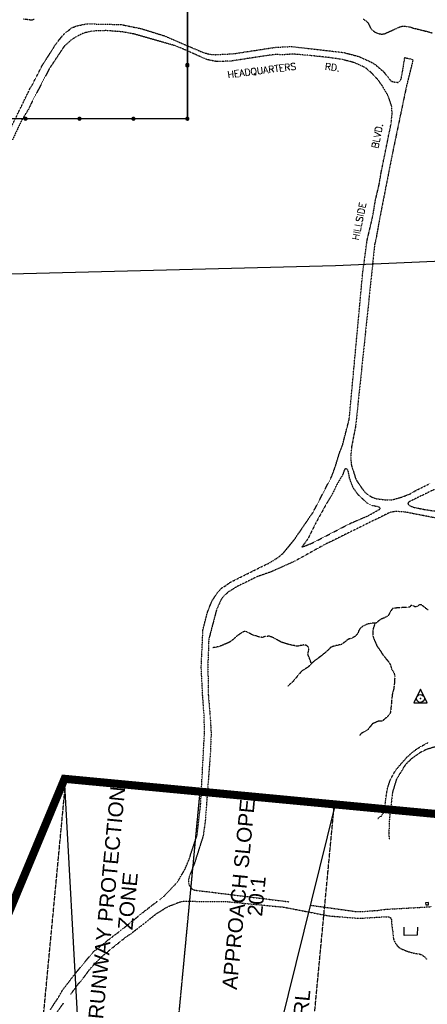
# Model space of a CAD drawing. Header units: feet. Extents: x 0 to 208040, y 0 to 211214.
# Tile 55 of 71: x 195878 to 197390, y 202214 to 205868. Entities that reach past the tile are written whole.
import ezdxf
from ezdxf.enums import TextEntityAlignment as Align

# ---------------------------------------------------------------- set-up
doc = ezdxf.new("R2010")
doc.units = ezdxf.units.FT
doc.header["$LTSCALE"] = 0.5
doc.header["$MEASUREMENT"] = 0
doc.header["$XCLIPFRAME"] = 0
for name, pattern in [('CENTER2', [1.125, 0.75, -0.125, 0.125, -0.125]), ('HIDDEN2', [0.1875, 0.125, -0.0625]), ('PHANTOM2', [1.25, 0.625, -0.125, 0.125, -0.125, 0.125, -0.125])]:
    doc.linetypes.add(name, pattern=pattern)
doc.layers.get('0').update_dxf_attribs({"linetype": 'CONTINUOUS'})
for name, color, linetype in [('1-RPZ', 2, 'CONTINUOUS'), ('1-RUNWAYCL', 5, 'CENTER2'), ('F-BRL', 110, 'PHANTOM2'), ('F-BRLTEXT', 42, 'PHANTOM2'), ('FENCE', 11, 'CONTINUOUS'), ('Future Property Line', 251, 'PHANTOM2'), ('HV-CONTROL', 11, 'CONTINUOUS'), ('image', 7, 'CONTINUOUS'), ('MA-BLDG', 11, 'CONTINUOUS'), ('MISC-UTILITY', 11, 'CONTINUOUS'), ('NAVY-PROP-LINE', 11, 'CONTINUOUS'), ('R-DIRT', 11, 'HIDDEN2'), ('R-DIRT-T', 1, 'CONTINUOUS'), ('STREAM', 11, 'PHANTOM2'), ('Y', 11, 'CONTINUOUS')]:
    doc.layers.add(name, color=color, linetype=linetype)
doc.styles.add('ARIAL', font='ARIAL.TTF')
doc.styles.add('CVFONT05', font='ROMANC')
picture_1 = doc.add_image_def('image1.jpg', size_in_pixel=(2000, 2400))

# ---------------------------------------------------------------- blocks, each defined once
blk = doc.blocks.new('NAVY', base_point=(196952.6, 209119.5))
at = {"layer": 'Y', "const_width": 7.81}
blk.add_lwpolyline([(196948.7, 209119.5, 1), (196956.5, 209119.5, 1)], format="xyb", close=True, dxfattribs=at)
blk = doc.blocks.new('HV-CONTROL', base_point=(0, 18.8))
blk.add_lwpolyline([(-25.1, 3.2), (24.9, 3.2), (-0.1, 53.2)], close=True)
blk.add_circle((-0.1, 18.8), 14.4)
blk.add_point((-0.1, 18.8))

msp = doc.modelspace()

# ---------------------------------------------------------------- linework, layer by layer
at = {"layer": '1-RPZ'}
for p, q in [((196044.5, 203050.4, 8.7), (197050, 202955.2, 8.7)), ((196138.2, 201333.9, 8.7), (196044.5, 203050.4, 8.7)), ((196636, 201286.8, 8.8), (197050, 202955.2, 8.7))]:
    msp.add_line(p, q, dxfattribs=at)
at = {"layer": '1-RUNWAYCL'}
msp.add_line((195471.7, 191648.5), (196547.4, 203002.8), dxfattribs=at)
at = {"layer": 'F-BRL'}
for p, q in [((195887.3, 201335.9), (196049.7, 203049.9)), ((196948.5, 201934.3), (197045.2, 202955.6))]:
    msp.add_line(p, q, dxfattribs=at)
at = {"layer": 'Future Property Line', "const_width": 30}
msp.add_lwpolyline([(192168, 199238.6), (194460.5, 200531.4), (195520.7, 201791.4), (196044.5, 203050.4), (197641.4, 202899.1), (200108.4, 204290.2)], dxfattribs=at)
at = {"layer": 'MA-BLDG', "elevation": 68.5}
msp.add_lwpolyline([(197353.4, 202499.2), (197352.7, 202469.9), (197303.6, 202469.3), (197303.6, 202500)], dxfattribs=at)
at = {"layer": 'MISC-UTILITY'}
msp.add_lwpolyline([(197394.6, 202582.4), (197394.6, 202591.7), (197383.1, 202590.5), (197384.1, 202582.4)], close=True, dxfattribs=at)
at = {"layer": 'NAVY-PROP-LINE', "elevation": 401.1}
msp.add_lwpolyline([(196500, 207500), (196500, 205500), (192899.1, 205500)], dxfattribs=at)
at = {"layer": 'NAVY-PROP-LINE'}
msp.add_lwpolyline([(196500, 205497.4), (196500, 207500)], dxfattribs=at)
at = {"layer": 'R-DIRT'}
for points, elevation in [([(195806, 205384.6), (195917.3, 205613.6), (195925.7, 205626.8), (195959.5, 205693.7), (196013.9, 205779.6), (196041.1, 205813.1), (196071.2, 205837.4), (196090.5, 205845), (196127.6, 205852.3), (196254.5, 205849.7), (196330.1, 205834.1), (196413, 205808.5), (196500, 205771.2)], 345), ([(196500, 205751.9), (196457, 205770.1), (196301.7, 205814.5), (196260.3, 205822.3), (196200.1, 205827.1), (196147.1, 205825.3), (196117.2, 205818.4), (196088.9, 205804.9), (196072.1, 205794.4), (196043.5, 205769.1), (195988.7, 205687), (195920.3, 205556.2), (195912.4, 205538.2), (195884.7, 205493), (195851.3, 205421.8)], 155), ([(196500, 205771.2), (196559.1, 205745.9), (196580, 205740.2), (196599.9, 205737.6), (196670.8, 205741.3), (196827.8, 205765.4), (196887.8, 205767.9), (197079.8, 205745.9), (197134.3, 205731.7), (197181.6, 205710.5), (197196.9, 205701), (197228.4, 205673.9), (197250.7, 205645.3), (197257.4, 205639.3), (197265.2, 205636.7), (197282, 205634.9), (197288.9, 205640.5), (197293.1, 205647.9), (197300.3, 205688.5), (197306.3, 205726.9)], 345), ([(196500, 202735.7), (196506.9, 202751.6), (196513.1, 202772), (196535.9, 202839.7), (196549.3, 202956.3), (196559.7, 203148.4), (196563.6, 203223.9), (196562.3, 203284.5), (196557.1, 203353.7), (196551.5, 203464.5), (196557.7, 203601.6), (196574.3, 203667.7), (196590.8, 203709.4), (196612, 203741.6), (196630.1, 203760.6), (196640, 203766), (196659.5, 203780), (196800.1, 203849.9), (196837, 203872), (196856.2, 203888.4), (196895.8, 203936.6), (196967.1, 204040.8), (197035.4, 204172.4), (197049, 204209.7), (197064.4, 204260.1), (197076, 204290.4), (197100.2, 204383.9), (197150.5, 204928.7), (197166.7, 205048.7), (197187, 205135.1), (197197.3, 205196.6), (197211.4, 205256.5), (197218.9, 205300.9), (197256, 205483.9), (197259.4, 205518.2), (197258, 205546.2), (197247.9, 205576.6), (197243.3, 205587.5), (197222.9, 205622.4), (197207.7, 205643.7), (197184, 205669.2), (197159.7, 205689.7), (197140.6, 205698.4), (197120.9, 205707.6), (197072.4, 205720.3), (197024.5, 205727.2), (196950.2, 205735.1), (196891, 205740), (196850.1, 205736.9), (196831.5, 205738.6), (196795.7, 205734.4), (196741, 205726.2), (196700.1, 205719.7), (196663.3, 205714.2), (196634.4, 205712.8), (196610.1, 205712), (196571.4, 205719.7), (196500, 205751.9)], 155), ([(197306.3, 205726.9), (197336.2, 205720)], 345), ([(197336.2, 205720), (197334.4, 205708.7), (197330.4, 205693.2), (197314.8, 205630.6), (197312.8, 205622.7), (197259.9, 205369.1), (197215.8, 205144.1), (197200, 205057.4), (197194.5, 205033.3), (197123.9, 204358.9), (197108.9, 204282.8), (197105.9, 204247.7), (197107.5, 204218.5), (197109.6, 204209.5), (197112.6, 204201.7), (197123.1, 204167.2), (197128.3, 204156.3), (197151, 204123.3), (197162.9, 204110.1), (197169.6, 204104.2), (197186, 204095.4), (197195.1, 204091.9), (197204.2, 204089.4), (197235, 204085.8), (197251.9, 204085.3), (197261.9, 204086.5), (197296.6, 204096.5), (197326.7, 204108.4), (197338.5, 204114.9), (197346.5, 204120), (197401.1, 204146.9)], 125), ([(197436.9, 204134.2), (197322, 204078.3), (197317.4, 204071.5), (197323.4, 204064.5), (197341.1, 204057.8), (197384, 204049), (197420.3, 204044)], 35), ([(197420, 204018.3), (197307.8, 204040.2), (197273.9, 204042.5), (197253.3, 204039.8), (197007.7, 203918.7), (196899.1, 203858.2), (196811.5, 203818.8), (196758.5, 203800.1), (196684.6, 203764), (196649.6, 203742), (196634.6, 203728.1), (196624.5, 203714.8), (196607.9, 203677.2), (196579.3, 203568), (196575.9, 203472.5), (196577.8, 203360), (196584.3, 203283), (196588.2, 203219.1), (196585.2, 203145.8), (196579.6, 203071.4), (196566.2, 202891.9), (196558.4, 202838.1), (196524.3, 202731), (196507.9, 202689.8), (196504.9, 202677.5), (196504.2, 202664.4), (196506.6, 202655.6), (196513.7, 202645.6), (196520, 202640.2), (196527.5, 202637.3), (196877.3, 202594.1)], 45), ([(197206.2, 202902.2), (197211.6, 202908.4), (197220, 202912.5), (197230.1, 202928.7), (197239.1, 202997.1), (197243.1, 203017.4), (197252.9, 203047.3), (197272.8, 203083), (197310.9, 203126.7), (197330.9, 203146.1), (197354.3, 203163.8), (197391.9, 203184.7)], 65), ([(197477.7, 203186.7), (197387.1, 203159.1), (197361.8, 203146.4), (197329.9, 203123.6), (197315.5, 203110.2), (197304, 203095.7), (197275.2, 203048.2), (197261, 203001.2), (197249.1, 202898.8), (197247.3, 202850.9), (197248.3, 202823.5)], 45), ([(196397.4, 202601.4), (196416.7, 202617.5), (196454.5, 202657.5), (196465.1, 202670.7), (196490.2, 202712.9), (196500, 202735.7)], 155), ([(196268.2, 202500), (196337.9, 202556.6), (196389.7, 202596.7)], 155), ([(196322.2, 202500), (196387.5, 202551.2), (196426, 202575.3), (196468.3, 202592.1), (196476.9, 202594.8), (196488, 202596.2), (196500, 202596)], 75), ([(196500, 202596), (196648.3, 202594.5), (196858, 202574.1), (197024.3, 202541.8), (197136.1, 202532.6), (197238.1, 202538.7), (197246.4, 202538.2), (197253.8, 202534.9), (197256.9, 202527.1), (197258, 202507.1), (197259.1, 202500)], 75), ([(196955.9, 202581.4), (197123.5, 202558.2), (197148.9, 202557.9), (197206.5, 202562.3), (197235.8, 202566.3), (197341.3, 202572.1), (197404.6, 202575.9)], 45), ([(195992.5, 202194.5), (196020.9, 202237.7), (196036.9, 202265.7), (196079.3, 202321.4), (196151.1, 202408.1), (196228.2, 202469.4), (196245.1, 202481.2), (196268.2, 202500)], 155), ([(196068, 202251.4), (196092.6, 202285.3), (196121.3, 202319.9), (196133.3, 202337.3), (196152.6, 202359.9), (196191.6, 202398.5), (196272.7, 202463.7), (196293.8, 202477.8), (196322.2, 202500)], 75), ([(197259.1, 202500), (197262, 202480.7), (197263.6, 202460.7), (197265.6, 202452.5), (197271.9, 202439.6), (197278.1, 202431.2), (197284.7, 202425), (197291.8, 202420), (197319.2, 202409.2), (197344.6, 202402.3), (197362.1, 202400.1), (197369.9, 202397), (197379.7, 202389.9), (197387.7, 202380.9)], 75), ([(196004.5, 202168.4), (196039.2, 202215.6), (196040.6, 202217.2)], 15)]:
    msp.add_lwpolyline(points, dxfattribs=dict(at, elevation=elevation))
at = {"layer": 'R-DIRT', "elevation": 90}
msp.add_lwpolyline([(196924.8, 203910.3), (196961.5, 203924.6), (197107.2, 203999.9), (197170.8, 204026.8), (197216.7, 204053.1), (197210.8, 204059), (197184.2, 204064.5), (197166.3, 204073.9), (197133.7, 204104.3), (197114.7, 204131), (197101.6, 204166.2), (197097.3, 204190), (197093.6, 204198.6), (197086.1, 204201.7), (197081.5, 204195.2), (197075.9, 204178.8), (197053.3, 204140.4), (197035.1, 204102.4), (197019, 204077), (196976.6, 204000.7), (196946.4, 203940.7), (196934.6, 203924.1)], close=True, dxfattribs=at)
at = {"layer": 'STREAM'}
for points, elevation in [([(195932.2, 205868.5), (195923.1, 205865.5), (195890.8, 205870.1)], 313.1), ([(197152.1, 205870.1), (197162.2, 205863.5), (197171.1, 205854.4), (197178.9, 205837.3), (197185.7, 205829.5), (197194.4, 205822.5), (197204.7, 205817.2), (197218.9, 205814.3), (197229.6, 205814.7), (197287.3, 205840.7), (197295, 205843.2), (197304.5, 205844), (197312.7, 205842.7), (197324.9, 205840.8), (197339, 205836.3), (197356.5, 205832.2), (197388.2, 205824.2), (197409.2, 205818.4)], 315), ([(197392.5, 203676.9), (197367.3, 203696.7), (197359.1, 203695.3), (197352.7, 203690), (197344.7, 203688), (197337.9, 203692.7), (197330, 203694.2), (197325.1, 203687.4), (197263, 203683.5), (197257.1, 203677.3), (197244, 203654.9), (197237.2, 203650.5), (197216.6, 203641.9), (197198.9, 203627.7), (197181.7, 203627.4), (197169.4, 203625.1), (197148.7, 203615.7), (197140.4, 203607.6), (197135.4, 203599.8), (197131.4, 203588.1), (197123.3, 203579.4), (197108.7, 203571.7), (197097.1, 203568.4), (197072.5, 203549.2), (197044.3, 203543), (197032.1, 203538.2), (197010.9, 203517.9), (196962.3, 203480.3), (196948.4, 203465.5), (196923.6, 203449.8), (196891, 203410.7), (196872.6, 203393.9)], 20), ([(197197, 203627.6), (197193.1, 203619.9), (197189.7, 203609.8), (197187.5, 203597), (197187.5, 203582.2), (197190.9, 203571.1), (197203.5, 203542.6), (197215.6, 203526.2), (197221.2, 203516.2), (197235.7, 203497.2), (197246.3, 203484.9), (197253.3, 203473), (197256.8, 203458.7), (197265.9, 203444.2), (197269.2, 203431), (197268.1, 203406.5), (197265.1, 203383.4), (197259.8, 203363.5), (197253.5, 203298.3), (197250.6, 203290.6), (197245.2, 203284.1), (197223.9, 203265.1), (197207.1, 203263.7), (197186.1, 203254.1), (197168.5, 203231.9), (197144.2, 203218.3), (197139, 203211.3)], 25), ([(196960.2, 203478.2), (196947.1, 203512.5), (196950.4, 203528.6), (196949.7, 203537.8), (196942.6, 203545.1), (196930.7, 203547.3), (196908.8, 203542.1), (196875.6, 203548.9), (196847.7, 203557.9), (196820.2, 203573.3), (196804.2, 203579.5), (196787.8, 203578.5), (196779, 203574.7), (196766.6, 203576.7), (196740.2, 203585), (196720.6, 203595.7), (196711.9, 203597.3), (196702.1, 203593.1), (196683.1, 203579.6), (196663, 203561.8), (196654.7, 203556.4), (196619.3, 203541.5), (196594.1, 203536.8)], 35)]:
    msp.add_lwpolyline(points, dxfattribs=dict(at, elevation=elevation))

# ---------------------------------------------------------------- block references
at = {"layer": 'FENCE', "rotation": 90}
msp.add_blockref('NAVY', (196500, 205697.4), dxfattribs=at)
at = {"layer": 'HV-CONTROL'}
msp.add_blockref('HV-CONTROL', (197364.7, 203348.5, 57.9), dxfattribs=at)
at = {"layer": 'Y'}
for p, rotation in [((196500, 205700), 270), ((195900, 205500), 180), ((196100, 205500), 180), ((196300, 205500), 180), ((196500, 205500), 270)]:
    msp.add_blockref('NAVY', p, dxfattribs=dict(at, rotation=rotation))

# ---------------------------------------------------------------- texts
at = {"layer": '1-RPZ', "style": 'ARIAL'}
for s, p in [('RUNWAY PROTECTION ', (196229.6, 202598.6)), ('APPROACH SLOPE', (196717.1, 202619)), ('ZONE', (196306.6, 202594.1)), ('20:1', (196784.1, 202612.5))]:
    msp.add_text(s, height=55, rotation=84.5079, dxfattribs=at).set_placement(p, align=Align.CENTER)
at = {"layer": 'F-BRLTEXT', "style": 'ARIAL'}
msp.add_text('BRL', height=55, rotation=84.5878, dxfattribs=at).set_placement((196949.6, 202191), align=Align.CENTER)
at = {"layer": 'R-DIRT-T', "style": 'CVFONT05'}
msp.add_text('HEADQUARTERS', height=25, rotation=7.1673, dxfattribs=at).set_placement((196650.8, 205650.9))
for s, rotation, p in [('RD.', 352.5004, (197038, 205691)), ('BLVD.', 78.5689, (197204.3, 205436.6)), ('HILLSIDE', 78.5689, (197136.9, 205119.4))]:
    msp.add_text(s, height=25, rotation=rotation, dxfattribs=at).set_placement(p, align=Align.MIDDLE)

# ---------------------------------------------------------------- pictures from other files: only their frames are drawn
at = {"layer": 'image'}
image = msp.add_image(picture_1, insert=(189577.4, 187001.2), size_in_units=(14997.8, 17997.4), rotation=0.6, dxfattribs=at)
image.set_boundary_path([(132.996, 330.714), (430.192, 24.765), (1020.87, 15.748), (1441.694, 2.418), (1679.783, 17.58), (1693.604, 9.457), (1619.806, 230.729), (1548.014, 470.558), (1535.763, 774.424), (1569.421, 992.353), (1639.473, 1205.262), (1591.986, 1384.6), (1519.706, 1505.468), (1523.142, 1667.603), (1504.677, 1730.756), (1672.9, 1884.48), (1821.97, 1931.65), (1498.085, 2118.297), (960.466, 2148.074), (673.895, 2165.344), (458.475, 2163.088), (240.59, 2160.806), (87.062, 2055.378), (143.158, 1779.843), (140.638, 1536.635), (138.25, 1280.692), (130.08, 1093.17), (219.456, 785.044), (141.38, 497.97), (132.996, 330.714)])
image.dxf.flags = 15

doc.saveas('drawing.dxf')
